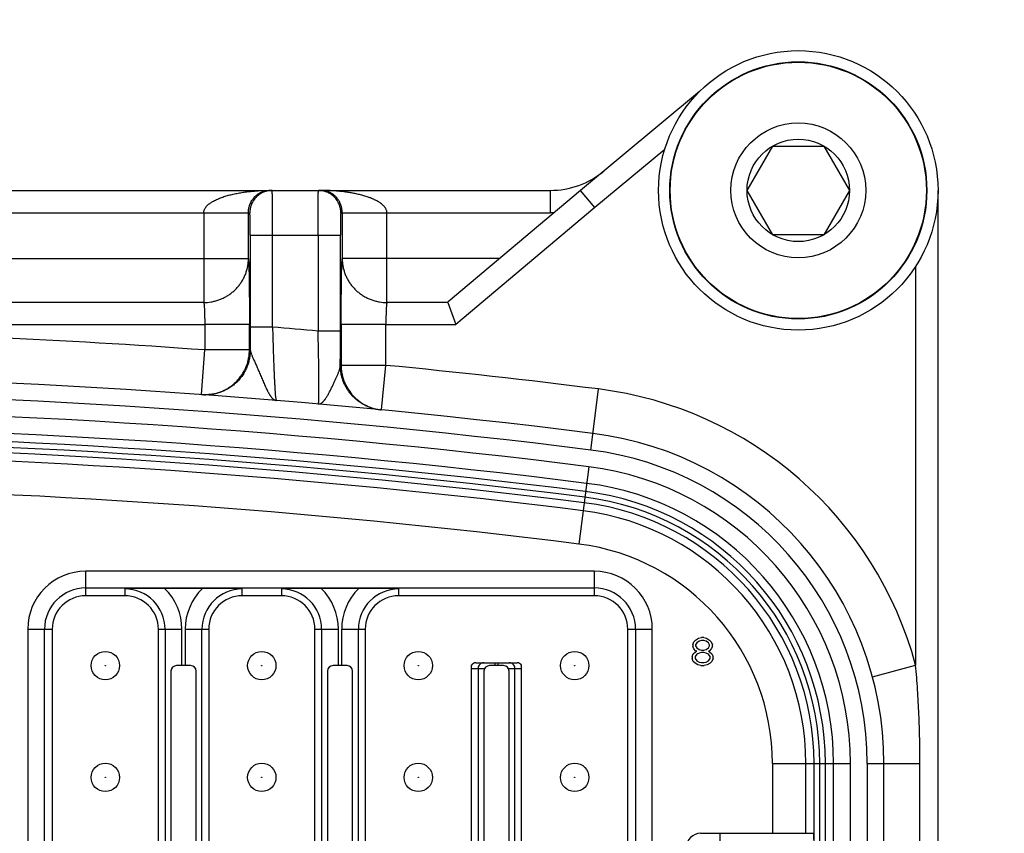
# Model space of a CAD drawing. Header units: inches. Extents: x 0 to 34, y 0 to 22.
# Tile 89 of 119: x 15.8 to 16.5, y 15.3 to 15.9. Entities that reach past the tile are written whole.
import ezdxf

# ---------------------------------------------------------------- set-up
doc = ezdxf.new("R2010")
doc.units = ezdxf.units.IN
doc.header["$LTSCALE"] = 1.87
doc.header["$MEASUREMENT"] = 0
doc.layers.get('0').update_dxf_attribs({"linetype": 'CONTINUOUS'})
doc.layers.add('DIMENSIONS', color=7, linetype='CONTINUOUS')
doc.styles.get("Standard").update_dxf_attribs({"font": 'txt', "width": 0.8})
doc.dimstyles.new('DIMSTYLE_1', dxfattribs={"dimtxt": 0.125, "dimasz": 0.18, "dimexe": 0.125, "dimexo": 0.0625, "dimgap": 0.0625, "dimtad": 0, "dimtih": 1, "dimtoh": 1, "dimdec": 3, "dimlfac": 2, "dimzin": 4, "dimdsep": 46, "dimtxsty": 'STANDARD', "dimblk": '_FILLED', "dimblk1": '_FILLED', "dimblk2": '_FILLED', "dimcen": 0.09, "dimadec": 0, "dimazin": 0, "dimtp": 0.001, "dimtm": 0.001, "dimtfac": 1, "dimtdec": 3, "dimtofl": 0, "dimtmove": 0, "dimatfit": 3, "dimldrblk": '_FILLED', "dimfxl": 1, "dimtolj": 1, "dimtzin": 4, "dimarcsym": 0})

# ---------------------------------------------------------------- blocks, each defined once
blk = doc.blocks.new('_FILLED')
at = {"color": 0, "linetype": 'BYBLOCK'}
blk.add_solid([(0, 0), (-1, 0.1736), (-1, -0.1736)], dxfattribs=at)
blk = doc.blocks.new('*D15')
at = {"layer": 'DIMENSIONS', "color": 2, "linetype": 'CONTINUOUS'}
for p, q in [((13.12099, 17.25308), (12.27361, 17.25308)), ((12.39861, 17.25308), (12.39861, 16.10325)), ((12.39861, 15.07808), (12.39861, 15.66575)), ((16.50199, 15.07808), (12.27361, 15.07808))]:
    blk.add_line(p, q, dxfattribs=at)
at = {"layer": 'DIMENSIONS', "color": 2, "linetype": 'CONTINUOUS', "xscale": 0.18, "yscale": 0.18, "zscale": 0.18}
for p, rotation in [((12.39861, 17.25308), 90), ((12.39861, 15.07808), 270)]:
    blk.add_blockref('_FILLED', p, dxfattribs=dict(at, rotation=rotation))
at = {"layer": 'DIMENSIONS', "color": 2, "linetype": 'CONTINUOUS', "insert": (12.24861, 16.04075), "char_height": 0.125, "width": 0.8, "attachment_point": 2, "line_spacing_factor": 0.9}
blk.add_mtext('4.350\\P[110.49]', dxfattribs=at)

msp = doc.modelspace()

# ---------------------------------------------------------------- linework, layer by layer
at = {"color": 7, "linetype": 'CONTINUOUS'}
for p, q in [((16.26055, 15.83668), (16.17672, 15.76708)), ((16.23602, 15.79584), (16.18682, 15.755)), ((16.29406, 15.76708), (16.3121, 15.79833)), ((16.3121, 15.79833), (16.34819, 15.79833)), ((16.34819, 15.79833), (16.36623, 15.76708)), ((14.89859, 15.76708), (16.1554, 15.76708)), ((15.95611, 15.76699), (15.95774, 15.76708)), ((16.17672, 15.76708), (16.08359, 15.68868)), ((16.1554, 15.76708), (16.1554, 15.75133)), ((16.18682, 15.755), (16.17672, 15.76708)), ((16.3121, 15.73583), (16.29406, 15.76708)), ((16.36623, 15.76708), (16.34819, 15.73583)), ((16.42857, 14.38913), (16.42857, 15.76708)), ((16.18682, 15.755), (16.08893, 15.67259)), ((15.60235, 15.75133), (15.94377, 15.75133)), ((15.91131, 15.75133), (15.91131, 15.68812)), ((15.9428, 15.71917), (15.9428, 15.75133)), ((16.00785, 15.75133), (16.1554, 15.75133)), ((16.00883, 15.75133), (16.00883, 15.71917)), ((16.04032, 15.68812), (16.04032, 15.75133)), ((16.15807, 15.75138), (16.1554, 15.75133)), ((15.94405, 15.73558), (15.94405, 15.67075)), ((15.94405, 15.73558), (16.00758, 15.73558)), ((15.95979, 15.67075), (15.95979, 15.73558)), ((15.99183, 15.73558), (15.99183, 15.66804)), ((16.00758, 15.66804), (16.00758, 15.73558)), ((16.34819, 15.73583), (16.3121, 15.73583)), ((15.60687, 15.71917), (15.9428, 15.71917)), ((16.11981, 15.71917), (16.00883, 15.71917)), ((16.41282, 15.71368), (16.41282, 15.43268)), ((15.91131, 15.68812), (15.60687, 15.68812)), ((16.08327, 15.68812), (16.04032, 15.68812)), ((16.08359, 15.68868), (16.08327, 15.68812)), ((16.08327, 15.68812), (16.08893, 15.67259)), ((15.61342, 15.67259), (15.91199, 15.67259)), ((15.91199, 15.67259), (15.91199, 15.65469)), ((15.94348, 15.67259), (15.91199, 15.67259)), ((15.94348, 15.65469), (15.94348, 15.67259)), ((15.95979, 15.67075), (15.94405, 15.67075)), ((16.00814, 15.67259), (16.00814, 15.64387)), ((16.03963, 15.67259), (16.00814, 15.67259)), ((16.03963, 15.64387), (16.03963, 15.67259)), ((16.03963, 15.67259), (16.08893, 15.67259)), ((16.00758, 15.66804), (15.99183, 15.66804)), ((15.90971, 15.62328), (15.91199, 15.65469)), ((15.94348, 15.65469), (15.91199, 15.65469)), ((15.94408, 15.65465), (15.94348, 15.65469)), ((16.00814, 15.64387), (16.0075, 15.64393)), ((16.03963, 15.64387), (16.00814, 15.64387)), ((16.03659, 15.61252), (16.03963, 15.64387)), ((15.96186, 15.62145), (15.96226, 15.6192)), ((16.18395, 15.58424), (16.18935, 15.62721)), ((15.99205, 15.61665), (15.99222, 15.61725)), ((15.99205, 15.61665), (15.99316, 15.61677)), ((16.18248, 15.57248), (16.17563, 15.51801)), ((15.82818, 15.48165), (15.82818, 15.4989)), ((16.18644, 15.4989), (15.82818, 15.4989)), ((16.18644, 15.4989), (16.18644, 15.48165)), ((15.82818, 15.48709), (16.18644, 15.48709)), ((15.88378, 15.4868), (15.85573, 15.4864)), ((15.85573, 15.4864), (15.85573, 15.48165)), ((15.91037, 15.4868), (15.88378, 15.4868)), ((15.93841, 15.4864), (15.91037, 15.4868)), ((15.93841, 15.48165), (15.93841, 15.4864)), ((15.99402, 15.4868), (15.96597, 15.4864)), ((15.96597, 15.4864), (15.96597, 15.48165)), ((16.0206, 15.4868), (15.99402, 15.4868)), ((16.04865, 15.4864), (16.0206, 15.4868)), ((16.04865, 15.48165), (16.04865, 15.4864)), ((15.85573, 15.48165), (15.82818, 15.48165)), ((15.96597, 15.48165), (15.93841, 15.48165)), ((16.18644, 15.48165), (16.04865, 15.48165)), ((15.7873, 15.45802), (15.7873, 14.69818)), ((15.7873, 15.45802), (15.80455, 15.45802)), ((15.79911, 14.69818), (15.79911, 15.45802)), ((15.80455, 15.45802), (15.80455, 14.69818)), ((15.87936, 14.69818), (15.87936, 15.45802)), ((15.87936, 15.45802), (15.89592, 15.45802)), ((15.88411, 15.45802), (15.88411, 14.69818)), ((15.89592, 15.43243), (15.89592, 15.45802)), ((15.89823, 15.45802), (15.89823, 15.43243)), ((15.89823, 15.45802), (15.91479, 15.45802)), ((15.91003, 14.69818), (15.91003, 15.45802)), ((15.91479, 15.45802), (15.91479, 14.69818)), ((15.98959, 14.69818), (15.98959, 15.45802)), ((15.98959, 15.45802), (16.00615, 15.45802)), ((15.99435, 15.45802), (15.99435, 14.69818)), ((16.00615, 15.43243), (16.00615, 15.45802)), ((16.00846, 15.45802), (16.00846, 15.43243)), ((16.00846, 15.45802), (16.02503, 15.45802)), ((16.02027, 14.69818), (16.02027, 15.45802)), ((16.02503, 15.45802), (16.02503, 14.69818)), ((16.21007, 14.69818), (16.21007, 15.45802)), ((16.21007, 15.45802), (16.22731, 15.45802)), ((16.21551, 15.45802), (16.21551, 14.69818)), ((16.22731, 14.69818), (16.22731, 15.45802)), ((16.25575, 15.44709), (16.25657, 15.44919)), ((16.25657, 15.44919), (16.2578, 15.45044)), ((16.2578, 15.45044), (16.25985, 15.4517)), ((16.25862, 15.44835), (16.2578, 15.44709)), ((16.26026, 15.44961), (16.25862, 15.44835)), ((16.25985, 15.4517), (16.2619, 15.45212)), ((16.2619, 15.45003), (16.26026, 15.44961)), ((16.26354, 15.45212), (16.2619, 15.45212)), ((16.26354, 15.45003), (16.2619, 15.45003)), ((16.26354, 15.45212), (16.26559, 15.4517)), ((16.26518, 15.44961), (16.26354, 15.45003)), ((16.26682, 15.44835), (16.26518, 15.44961)), ((16.26559, 15.4517), (16.26764, 15.45044)), ((16.26764, 15.44709), (16.26682, 15.44835)), ((16.26764, 15.45044), (16.26887, 15.44919)), ((16.26887, 15.44919), (16.26969, 15.44709)), ((16.25534, 15.43872), (16.25616, 15.44081)), ((16.25575, 15.44709), (16.25575, 15.44584)), ((16.25657, 15.44416), (16.25575, 15.44584)), ((16.25616, 15.44081), (16.2578, 15.44207)), ((16.2578, 15.4429), (16.25657, 15.44416)), ((16.2578, 15.44709), (16.2578, 15.44626)), ((16.2578, 15.44626), (16.25862, 15.445)), ((16.25862, 15.44249), (16.2578, 15.4429)), ((16.2578, 15.44207), (16.25862, 15.44249)), ((16.25862, 15.445), (16.26026, 15.44374)), ((16.26026, 15.44123), (16.25862, 15.44039)), ((16.26026, 15.44374), (16.2619, 15.44332)), ((16.2619, 15.44165), (16.26026, 15.44123)), ((16.2619, 15.44332), (16.26354, 15.44332)), ((16.26354, 15.44165), (16.2619, 15.44165)), ((16.26354, 15.44332), (16.26518, 15.44374)), ((16.26518, 15.44123), (16.26354, 15.44165)), ((16.26518, 15.44374), (16.26682, 15.445)), ((16.26682, 15.44039), (16.26518, 15.44123)), ((16.26682, 15.445), (16.26764, 15.44626)), ((16.26764, 15.4429), (16.26682, 15.44249)), ((16.26682, 15.44249), (16.26764, 15.44207)), ((16.26764, 15.44626), (16.26764, 15.44709)), ((16.26887, 15.44416), (16.26764, 15.4429)), ((16.26764, 15.44207), (16.26928, 15.44081)), ((16.26969, 15.44584), (16.26887, 15.44416)), ((16.26928, 15.44081), (16.2701, 15.43872)), ((16.26969, 15.44584), (16.26969, 15.44709)), ((16.10308, 15.4344), (16.13201, 15.4344)), ((16.11639, 15.4344), (16.11639, 15.43243)), ((16.1187, 15.43243), (16.1187, 15.4344)), ((16.25534, 15.43872), (16.25534, 15.43746)), ((16.25616, 15.43537), (16.25534, 15.43746)), ((16.25739, 15.43411), (16.25616, 15.43537)), ((16.25862, 15.44039), (16.25739, 15.43872)), ((16.25739, 15.43872), (16.25739, 15.43746)), ((16.25739, 15.43746), (16.25862, 15.43578)), ((16.25944, 15.43285), (16.25739, 15.43411)), ((16.25862, 15.43578), (16.26026, 15.43495)), ((16.26026, 15.43495), (16.2619, 15.43453)), ((16.2619, 15.43453), (16.26354, 15.43453)), ((16.26354, 15.43453), (16.26518, 15.43495)), ((16.26518, 15.43495), (16.26682, 15.43578)), ((16.26805, 15.43411), (16.266, 15.43285)), ((16.26805, 15.43872), (16.26682, 15.44039)), ((16.26682, 15.43578), (16.26805, 15.43746)), ((16.26805, 15.43746), (16.26805, 15.43872)), ((16.26928, 15.43537), (16.26805, 15.43411)), ((16.2701, 15.43746), (16.26928, 15.43537)), ((16.2701, 15.43746), (16.2701, 15.43872)), ((15.88821, 15.4285), (15.88821, 15.27889)), ((15.90199, 15.43243), (15.89215, 15.43243)), ((15.90593, 15.27889), (15.90593, 15.4285)), ((15.99845, 15.4285), (15.99845, 15.27889)), ((16.01223, 15.43243), (16.00239, 15.43243)), ((16.01617, 15.27889), (16.01617, 15.4285)), ((16.09983, 14.72352), (16.09983, 15.43269)), ((16.09983, 15.43047), (16.10921, 15.43047)), ((16.10459, 15.43047), (16.10459, 14.72574)), ((16.10869, 15.4285), (16.10869, 15.27889)), ((16.12247, 15.43243), (16.11262, 15.43243)), ((16.12588, 15.43047), (16.13526, 15.43047)), ((16.1264, 15.27889), (16.1264, 15.4285)), ((16.1305, 14.72574), (16.1305, 15.43047)), ((16.13526, 14.72352), (16.13526, 15.43269)), ((16.26149, 15.43243), (16.25944, 15.43285)), ((16.26149, 15.43243), (16.26395, 15.43243)), ((16.266, 15.43285), (16.26395, 15.43243)), ((16.38241, 15.42449), (16.41282, 15.43268)), ((16.31191, 15.36354), (16.31191, 15.31432)), ((16.31191, 15.36354), (16.36682, 15.36354)), ((16.33552, 15.31432), (16.33552, 15.36354)), ((16.34127, 14.79267), (16.34127, 15.36354)), ((16.3452, 15.36354), (16.3452, 14.79267)), ((16.3492, 14.79267), (16.3492, 15.36354)), ((16.35502, 14.79267), (16.35502, 15.36354)), ((16.36682, 14.79267), (16.36682, 15.36354)), ((16.37867, 15.36354), (16.37867, 14.79267)), ((16.37867, 15.36354), (16.39048, 15.36354)), ((16.39048, 14.79267), (16.39048, 15.36354)), ((16.39048, 15.36354), (16.41587, 15.36354)), ((16.41587, 14.79267), (16.41587, 15.36354)), ((16.26125, 15.31432), (16.34091, 15.31432)), ((16.27503, 15.27889), (16.27503, 15.31432))]:
    msp.add_line(p, q, dxfattribs=at)
for centre, radius in [((16.33014, 15.76708), 0.09843), ((16.33014, 15.76708), 0.09055), ((16.33014, 15.76708), 0.09025), ((16.33014, 15.76708), 0.0475), ((16.33014, 15.76708), 0.03608), ((15.84195, 15.43243), 0.01), ((15.95219, 15.43243), 0.01), ((16.06243, 15.43243), 0.01), ((16.17266, 15.43243), 0.01), ((15.84195, 15.43243), 0.000157), ((15.95219, 15.43243), 0.000157), ((16.06243, 15.43243), 0.000157), ((16.17266, 15.43243), 0.000157), ((15.84195, 15.35369), 0.01), ((15.95219, 15.35369), 0.01), ((16.06243, 15.35369), 0.01), ((16.17266, 15.35369), 0.01), ((15.84195, 15.35369), 0.000157), ((15.95219, 15.35369), 0.000157), ((16.06243, 15.35369), 0.000157), ((16.17266, 15.35369), 0.000157)]:
    msp.add_circle(centre, radius, dxfattribs=at)
for centre, radius, start, end in [((16.1554, 15.82613), 0.05906, 270, 309.7), ((15.91122, 15.72008), 0.03196, 270.15588, 279.46452), ((16.04041, 15.72008), 0.03197, 260.53567, 269.84402), ((19.75112, 15.67073), 3.80707, 179.99976, 180.24213), ((15.52699, 10.35487), 5.33347, 85.00004, 85.34546), ((15.52699, 10.35487), 5.31379, 85.84511, 89.06105), ((12.38283, 15.66765), 3.62475, 359.62504, 0.00619), ((15.91199, 15.65469), 0.03149, 354.84428, 359.99946), ((16.03964, 15.64387), 0.0315, 179.99198, 244.08389), ((15.52699, 10.35487), 5.31379, 82.83952, 84.46387), ((15.52699, 10.35487), 5.28229, 82.83952, 97.16048), ((15.52699, 10.35487), 5.27048, 82.83952, 97.16048), ((15.91198, 15.65453), 0.03133, 265.84534, 267.28547), ((15.91251, 15.65356), 0.03041, 265.8392, 266.21027), ((16.15623, 15.36354), 0.26575, 15.08175, 82.83952), ((16.03963, 15.64386), 0.03149, 244.0868, 264.4638), ((16.039, 15.64402), 0.03159, 250.29075, 252.47904), ((16.03904, 15.64411), 0.03168, 252.46915, 264.04685), ((15.52699, 10.35487), 5.25863, 82.83952, 97.16048), ((16.03892, 15.64323), 0.0308, 264.08659, 264.47062), ((15.52699, 10.35487), 5.24683, 82.83952, 97.16048), ((15.52699, 10.35487), 5.24101, 82.83952, 97.16048), ((16.15623, 15.36354), 0.23425, 0, 82.83952), ((15.52699, 10.35487), 5.23701, 82.83952, 97.16048), ((15.52699, 10.35487), 5.23308, 82.83952, 97.16048), ((15.52699, 10.35487), 5.22733, 82.83952, 89.23905), ((16.15623, 15.36354), 0.22244, 0, 82.83952), ((16.15623, 15.36354), 0.21059, 0, 82.83952), ((16.15623, 15.36354), 0.19879, 0, 82.83952), ((15.52699, 10.35487), 5.20372, 82.83952, 89.23905), ((16.15623, 15.36354), 0.19298, 0, 82.83952), ((16.15623, 15.36354), 0.18504, 0, 82.83952), ((16.15623, 15.36354), 0.18898, 0, 82.83952), ((16.15623, 15.36354), 0.17929, 0, 82.83952), ((16.15623, 15.36354), 0.15568, 0, 82.83952), ((15.82818, 15.45802), 0.04087, 90, 180), ((16.18644, 15.45802), 0.04087, 0, 90), ((15.82818, 15.45802), 0.02907, 90, 180), ((15.85573, 15.45802), 0.02838, 0, 90), ((15.85573, 15.45802), 0.04018, 0, 45.73813), ((15.93841, 15.45802), 0.04018, 134.26187, 180), ((15.93841, 15.45802), 0.02838, 90, 180), ((15.96597, 15.45802), 0.02838, 0, 90), ((15.96597, 15.45802), 0.04018, 0, 45.73813), ((16.04865, 15.45802), 0.04018, 134.26187, 180), ((16.04865, 15.45802), 0.02838, 90, 180), ((16.18644, 15.45802), 0.02907, 0, 90), ((15.82818, 15.45802), 0.02362, 90, 180), ((15.85573, 15.45802), 0.02362, 0, 90), ((15.93841, 15.45802), 0.02362, 90, 180), ((15.96597, 15.45802), 0.02362, 0, 90), ((16.04865, 15.45802), 0.02362, 90, 180), ((16.18644, 15.45802), 0.02362, 0, 90), ((16.10852, 15.43047), 0.00394, 90.01983, 180.02048), ((16.12657, 15.43047), 0.00394, 359.97952, 89.98018), ((15.89215, 15.4285), 0.00394, 90, 180), ((15.90199, 15.4285), 0.00394, 0, 90), ((16.00239, 15.4285), 0.00394, 90, 180), ((16.01223, 15.4285), 0.00394, 0, 90), ((16.11262, 15.4285), 0.00394, 90, 180), ((16.12247, 15.4285), 0.00394, 0, 90), ((16.26125, 15.30448), 0.00984, 90, 180)]:
    msp.add_arc(centre, radius, start, end, dxfattribs=at)
for centre, major_axis, ratio, start_param, end_param in [((16.10308, 15.43047), (-0.00394, 0), 0.999391, -1.570796, -0.599704), ((16.13201, 15.43047), (0.00394, 0), 0.999391, 0.599704, 1.570796), ((16.34091, 15.30448), (0, 0.00984), 0.034921, -1.570796, 0)]:
    msp.add_ellipse(centre, major_axis=major_axis, ratio=ratio, start_param=start_param, end_param=end_param, dxfattribs=at)
for points, knots in [([(15.91131, 15.75133), (15.91131, 15.75152), (15.91133, 15.75189), (15.91142, 15.75245), (15.91157, 15.75301), (15.91184, 15.75374), (15.91222, 15.75445), (15.91268, 15.75514), (15.91307, 15.75564), (15.9135, 15.75613), (15.91398, 15.75661), (15.91448, 15.75707), (15.91502, 15.75751), (15.91559, 15.75795), (15.91619, 15.75837), (15.91681, 15.75877), (15.91767, 15.7593), (15.9188, 15.75992), (15.92021, 15.76062), (15.92167, 15.76126), (15.92319, 15.76186), (15.92475, 15.76242), (15.92634, 15.76294), (15.92796, 15.76342), (15.93017, 15.76402), (15.93298, 15.76468), (15.93641, 15.76534), (15.9399, 15.76589), (15.94342, 15.76633), (15.94698, 15.76667), (15.95055, 15.76691), (15.95414, 15.76705), (15.95654, 15.76708), (15.95774, 15.76708)], [0, 0, 0, 0, 0.010802, 0.021671, 0.032683, 0.043896, 0.067068, 0.07909, 0.091406, 0.104018, 0.116933, 0.130154, 0.143674, 0.15748, 0.171554, 0.185871, 0.200402, 0.230019, 0.260328, 0.29126, 0.32273, 0.354649, 0.386964, 0.419627, 0.452585, 0.519207, 0.586646, 0.654746, 0.723328, 0.792218, 0.861333, 0.930615, 1, 1, 1, 1]), ([(15.9428, 15.75133), (15.9428, 15.75184), (15.94284, 15.75281), (15.94303, 15.7542), (15.9433, 15.75544), (15.94372, 15.75685), (15.94432, 15.75834), (15.94503, 15.75965), (15.94562, 15.76055), (15.94605, 15.76115), (15.94648, 15.7617), (15.94706, 15.76236), (15.94766, 15.76297), (15.94827, 15.76351), (15.94872, 15.76389), (15.94917, 15.76424), (15.94977, 15.76466), (15.95038, 15.76505), (15.951, 15.76539), (15.95161, 15.7657), (15.95238, 15.76604), (15.95331, 15.76638), (15.95424, 15.76665), (15.95517, 15.76686), (15.95579, 15.76695), (15.95611, 15.76699)], [0, 0, 0, 0, 0.067219, 0.129966, 0.186578, 0.237447, 0.325736, 0.401403, 0.435859, 0.468535, 0.499702, 0.529569, 0.586056, 0.612949, 0.639076, 0.664525, 0.689369, 0.737484, 0.76087, 0.783869, 0.828855, 0.872734, 0.915746, 0.958102, 1, 1, 1, 1]), ([(15.95952, 15.76708), (15.959, 15.76708), (15.95797, 15.76703), (15.9567, 15.76684), (15.95569, 15.76661), (15.9547, 15.76634), (15.95348, 15.7659), (15.95232, 15.76535), (15.95142, 15.76485), (15.95055, 15.76429), (15.94952, 15.76353), (15.94856, 15.76266), (15.94785, 15.76191), (15.94718, 15.76113), (15.94656, 15.7603), (15.94601, 15.75943), (15.9455, 15.75854), (15.94495, 15.75737), (15.94451, 15.75615), (15.94424, 15.75516), (15.94401, 15.75415), (15.94382, 15.75288), (15.94377, 15.75185), (15.94377, 15.75133)], [0, 0, 0, 0, 0.06241, 0.12494, 0.156222, 0.187492, 0.249976, 0.312439, 0.343682, 0.37493, 0.437418, 0.499912, 0.53117, 0.562429, 0.624927, 0.656182, 0.687433, 0.749923, 0.81244, 0.843727, 0.875024, 0.937577, 1, 1, 1, 1]), ([(15.95979, 15.73558), (15.95979, 15.73661), (15.95979, 15.73866), (15.95979, 15.74171), (15.95978, 15.7447), (15.95977, 15.7476), (15.95976, 15.75038), (15.95974, 15.75303), (15.95972, 15.7555), (15.95971, 15.75745), (15.9597, 15.7589), (15.95969, 15.75991), (15.95968, 15.76086), (15.95967, 15.76175), (15.95965, 15.76258), (15.95964, 15.76334), (15.95963, 15.76403), (15.95962, 15.76466), (15.95961, 15.76514), (15.9596, 15.76548), (15.9596, 15.76572), (15.95959, 15.76593), (15.95958, 15.76613), (15.95958, 15.76631), (15.95957, 15.76647), (15.95957, 15.76661), (15.95956, 15.76673), (15.95955, 15.76684), (15.95955, 15.76692), (15.95954, 15.76698), (15.95954, 15.76702), (15.95953, 15.76704), (15.95953, 15.76706), (15.95953, 15.76706), (15.95953, 15.76707), (15.95952, 15.76707), (15.95952, 15.76708), (15.95952, 15.76708), (15.95952, 15.76708)], [0, 0, 0, 0, 0.097957, 0.195078, 0.29027, 0.382629, 0.471312, 0.555472, 0.634277, 0.706976, 0.740811, 0.772862, 0.803055, 0.831314, 0.857568, 0.881757, 0.903827, 0.923719, 0.941382, 0.949365, 0.956777, 0.963615, 0.969872, 0.975546, 0.980632, 0.985127, 0.989029, 0.992337, 0.99505, 0.997167, 0.998002, 0.998688, 0.999226, 0.99944, 0.999618, 0.999761, 0.999869, 1, 1, 1, 1]), ([(15.99183, 15.73558), (15.99183, 15.73661), (15.99183, 15.73866), (15.99184, 15.74171), (15.99185, 15.7447), (15.99186, 15.7476), (15.99187, 15.75038), (15.99189, 15.75303), (15.9919, 15.7555), (15.99192, 15.75745), (15.99193, 15.7589), (15.99194, 15.75991), (15.99195, 15.76086), (15.99196, 15.76175), (15.99197, 15.76258), (15.99198, 15.76334), (15.99199, 15.76403), (15.99201, 15.76466), (15.99202, 15.76514), (15.99202, 15.76548), (15.99203, 15.76572), (15.99204, 15.76593), (15.99204, 15.76613), (15.99205, 15.76631), (15.99205, 15.76647), (15.99206, 15.76661), (15.99207, 15.76673), (15.99207, 15.76684), (15.99208, 15.76692), (15.99209, 15.76698), (15.99209, 15.76702), (15.99209, 15.76704), (15.9921, 15.76706), (15.9921, 15.76706), (15.9921, 15.76707), (15.9921, 15.76707), (15.9921, 15.76708), (15.99211, 15.76708), (15.99211, 15.76708)], [0, 0, 0, 0, 0.097957, 0.195077, 0.290268, 0.382628, 0.471313, 0.555473, 0.634278, 0.706978, 0.740813, 0.772864, 0.803057, 0.831315, 0.857569, 0.881759, 0.903828, 0.923721, 0.941383, 0.949366, 0.956778, 0.963615, 0.969873, 0.975547, 0.980633, 0.985128, 0.989029, 0.992337, 0.99505, 0.997167, 0.998002, 0.998688, 0.999226, 0.99944, 0.999618, 0.999761, 0.999869, 1, 1, 1, 1]), ([(16.00785, 15.75133), (16.00785, 15.75185), (16.0078, 15.75288), (16.00761, 15.75415), (16.00739, 15.75516), (16.00711, 15.75615), (16.00668, 15.75737), (16.00613, 15.75853), (16.00562, 15.75943), (16.00507, 15.7603), (16.0043, 15.76134), (16.00343, 15.76229), (16.00269, 15.763), (16.00191, 15.76368), (16.00108, 15.76429), (16.00021, 15.76484), (15.99931, 15.76535), (15.99814, 15.7659), (15.99693, 15.76634), (15.99594, 15.76661), (15.99493, 15.76684), (15.99365, 15.76703), (15.99262, 15.76708), (15.99211, 15.76708)], [0, 0, 0, 0, 0.062419, 0.124959, 0.156245, 0.187519, 0.25001, 0.312479, 0.343725, 0.374975, 0.437465, 0.49996, 0.531218, 0.562476, 0.624971, 0.656224, 0.687473, 0.749957, 0.812466, 0.84375, 0.875043, 0.937586, 1, 1, 1, 1]), ([(16.04032, 15.75133), (16.04032, 15.75161), (16.04027, 15.75218), (16.04008, 15.753), (16.03977, 15.75379), (16.03943, 15.75441), (16.03913, 15.75487), (16.03881, 15.75533), (16.03837, 15.75586), (16.0378, 15.75646), (16.037, 15.7572), (16.03613, 15.75788), (16.03524, 15.7585), (16.03432, 15.75909), (16.03338, 15.75962), (16.03242, 15.76012), (16.03169, 15.76048), (16.03095, 15.76082), (16.02996, 15.76125), (16.02896, 15.76166), (16.02795, 15.76204), (16.02694, 15.7624), (16.02515, 15.76299), (16.02257, 15.76374), (16.01996, 15.76438), (16.01786, 15.76482), (16.01628, 15.76513), (16.01469, 15.76541), (16.01258, 15.76576), (16.00992, 15.76613), (16.00726, 15.76642), (16.00512, 15.76662), (16.00299, 15.76678), (15.99925, 15.767), (15.99603, 15.76708), (15.99389, 15.76708)], [0, 0, 0, 0, 0.016351, 0.032661, 0.048901, 0.065058, 0.073109, 0.081138, 0.097139, 0.113074, 0.128954, 0.160572, 0.176331, 0.192063, 0.22345, 0.239117, 0.254767, 0.270402, 0.286025, 0.317237, 0.332829, 0.348412, 0.379558, 0.441773, 0.503918, 0.534971, 0.566014, 0.597047, 0.628071, 0.690098, 0.752102, 0.783099, 0.814092, 0.87607, 1, 1, 1, 1]), ([(16.00883, 15.75133), (16.00883, 15.7517), (16.0088, 15.75244), (16.00869, 15.75354), (16.00851, 15.7546), (16.00827, 15.75562), (16.00798, 15.75659), (16.00765, 15.7575), (16.00727, 15.75835), (16.00686, 15.75915), (16.00643, 15.7599), (16.00598, 15.7606), (16.0055, 15.76125), (16.00502, 15.76185), (16.00451, 15.76241), (16.004, 15.76293), (16.00348, 15.76341), (16.00278, 15.764), (16.00188, 15.76466), (16.00077, 15.76533), (15.99965, 15.76588), (15.99851, 15.76633), (15.99736, 15.76667), (15.99621, 15.76691), (15.99505, 15.76705), (15.99428, 15.76708), (15.99389, 15.76708)], [0, 0, 0, 0, 0.046314, 0.092074, 0.136908, 0.18042, 0.222284, 0.262527, 0.301233, 0.338449, 0.374217, 0.408659, 0.441904, 0.474069, 0.505252, 0.535549, 0.565049, 0.59383, 0.649489, 0.703028, 0.754879, 0.805406, 0.854908, 0.903662, 0.95194, 1, 1, 1, 1]), ([(15.94405, 15.73558), (15.94405, 15.7361), (15.94405, 15.73712), (15.94404, 15.73865), (15.94404, 15.74014), (15.94403, 15.74159), (15.94402, 15.74298), (15.944, 15.74431), (15.94399, 15.74554), (15.94397, 15.74668), (15.94395, 15.74757), (15.94394, 15.74822), (15.94393, 15.74867), (15.94391, 15.74908), (15.9439, 15.74946), (15.94389, 15.74981), (15.94388, 15.75012), (15.94387, 15.7504), (15.94385, 15.75064), (15.94384, 15.75085), (15.94383, 15.751), (15.94382, 15.7511), (15.94381, 15.75116), (15.94381, 15.75121), (15.9438, 15.75125), (15.9438, 15.75127), (15.94379, 15.75129), (15.94379, 15.7513), (15.94379, 15.75131), (15.94378, 15.75132), (15.94378, 15.75133), (15.94378, 15.75133), (15.94377, 15.75133)], [0, 0, 0, 0, 0.097955, 0.194969, 0.290082, 0.382408, 0.471132, 0.5553, 0.634029, 0.706656, 0.772608, 0.802815, 0.831053, 0.857249, 0.881355, 0.903342, 0.923206, 0.940921, 0.956395, 0.969556, 0.980353, 0.984856, 0.988761, 0.992069, 0.994784, 0.99592, 0.996909, 0.997754, 0.998458, 0.999028, 0.999469, 1, 1, 1, 1]), ([(16.00785, 15.75133), (16.00785, 15.75133), (16.00785, 15.75133), (16.00784, 15.75132), (16.00784, 15.75131), (16.00784, 15.7513), (16.00783, 15.75129), (16.00783, 15.75127), (16.00782, 15.75125), (16.00782, 15.75121), (16.00781, 15.75116), (16.00781, 15.7511), (16.0078, 15.751), (16.00778, 15.75085), (16.00777, 15.75064), (16.00776, 15.7504), (16.00775, 15.75012), (16.00773, 15.74981), (16.00772, 15.74946), (16.00771, 15.74908), (16.0077, 15.74867), (16.00769, 15.74822), (16.00767, 15.74757), (16.00766, 15.74668), (16.00764, 15.74554), (16.00762, 15.74431), (16.00761, 15.74298), (16.0076, 15.74159), (16.00759, 15.74014), (16.00758, 15.73865), (16.00758, 15.73712), (16.00758, 15.7361), (16.00758, 15.73558)], [0, 0, 0, 0, 0.000532, 0.000975, 0.001548, 0.002256, 0.003105, 0.004098, 0.00524, 0.007965, 0.011284, 0.015199, 0.019712, 0.030521, 0.043678, 0.059129, 0.076797, 0.096623, 0.118606, 0.142729, 0.168953, 0.197217, 0.227439, 0.293354, 0.365947, 0.444707, 0.528902, 0.617608, 0.709908, 0.805023, 0.902043, 1, 1, 1, 1]), ([(15.91648, 15.68855), (15.91693, 15.68863), (15.91783, 15.6888), (15.91918, 15.68912), (15.92051, 15.68949), (15.92182, 15.68992), (15.92311, 15.6904), (15.9248, 15.69113), (15.92644, 15.69196), (15.92802, 15.69289), (15.92918, 15.69364), (15.9303, 15.69444), (15.93174, 15.69557), (15.93345, 15.6971), (15.93533, 15.6991), (15.93703, 15.70126), (15.93852, 15.70355), (15.9396, 15.70557), (15.94035, 15.70723), (15.94103, 15.70892), (15.94159, 15.71065), (15.94203, 15.71242), (15.9424, 15.7142), (15.94271, 15.71645), (15.9428, 15.71827), (15.9428, 15.71917)], [0, 0, 0, 0, 0.031436, 0.06288, 0.094321, 0.125755, 0.157181, 0.188602, 0.251409, 0.282802, 0.314178, 0.345531, 0.376862, 0.439452, 0.501981, 0.56444, 0.626821, 0.689137, 0.720284, 0.751419, 0.813631, 0.844716, 0.875782, 0.937874, 1, 1, 1, 1]), ([(15.9428, 15.71917), (15.94281, 15.71911), (15.94282, 15.71898), (15.94284, 15.71869), (15.94287, 15.71828), (15.94291, 15.71771), (15.94294, 15.71706), (15.94297, 15.71632), (15.94301, 15.71549), (15.94304, 15.71459), (15.94308, 15.71322), (15.94313, 15.71132), (15.94319, 15.70883), (15.94324, 15.70605), (15.94329, 15.70301), (15.94334, 15.69974), (15.94339, 15.69499), (15.94343, 15.69001), (15.94346, 15.68485), (15.94347, 15.68082), (15.94348, 15.67741), (15.94348, 15.67466), (15.94348, 15.67328), (15.94348, 15.67259)], [0, 0, 0, 0, 0.003967, 0.008406, 0.018689, 0.030859, 0.044907, 0.060812, 0.078536, 0.098026, 0.119222, 0.166539, 0.220275, 0.280092, 0.345461, 0.415787, 0.490619, 0.651521, 0.736254, 0.823023, 0.911171, 0.955544, 1, 1, 1, 1]), ([(16.00814, 15.67259), (16.00814, 15.67328), (16.00814, 15.67466), (16.00815, 15.67741), (16.00815, 15.68082), (16.00817, 15.68485), (16.0082, 15.69001), (16.00824, 15.69499), (16.00829, 15.69974), (16.00833, 15.70301), (16.00838, 15.70605), (16.00843, 15.70883), (16.00849, 15.71132), (16.00854, 15.71322), (16.00859, 15.71459), (16.00862, 15.7155), (16.00865, 15.71632), (16.00869, 15.71706), (16.00872, 15.71771), (16.00875, 15.71828), (16.00879, 15.71876), (16.00881, 15.71905), (16.00883, 15.71917)], [0, 0, 0, 0, 0.044456, 0.088829, 0.176976, 0.263744, 0.348484, 0.509385, 0.584209, 0.654543, 0.719923, 0.779729, 0.833453, 0.880783, 0.901992, 0.921491, 0.939218, 0.955122, 0.969166, 0.981329, 0.991603, 1, 1, 1, 1]), ([(16.00883, 15.71917), (16.00883, 15.71827), (16.00892, 15.71645), (16.00922, 15.7142), (16.00959, 15.71242), (16.00992, 15.7111), (16.01032, 15.70979), (16.01077, 15.7085), (16.01127, 15.70723), (16.01184, 15.70599), (16.01245, 15.70477), (16.01312, 15.70358), (16.01385, 15.70241), (16.01488, 15.70091), (16.01629, 15.69911), (16.01817, 15.6971), (16.02022, 15.69527), (16.02243, 15.69362), (16.02477, 15.69217), (16.02723, 15.69092), (16.02937, 15.69006), (16.03112, 15.68949), (16.03289, 15.689), (16.03424, 15.68871), (16.03515, 15.68855)], [0, 0, 0, 0, 0.062032, 0.124109, 0.155174, 0.186253, 0.217346, 0.248452, 0.279572, 0.310705, 0.341854, 0.373021, 0.404207, 0.435415, 0.497877, 0.560409, 0.622999, 0.68568, 0.748478, 0.811353, 0.874251, 0.905708, 0.937163, 1, 1, 1, 1]), ([(15.91131, 15.68812), (15.91132, 15.68808), (15.91135, 15.68798), (15.91138, 15.68782), (15.91142, 15.68763), (15.91145, 15.68741), (15.91148, 15.68716), (15.91152, 15.68688), (15.91155, 15.68658), (15.91159, 15.68613), (15.91164, 15.68549), (15.9117, 15.68466), (15.91175, 15.68374), (15.9118, 15.68273), (15.91185, 15.68164), (15.91188, 15.68048), (15.91192, 15.67926), (15.91195, 15.67754), (15.91198, 15.67531), (15.91199, 15.67351), (15.91199, 15.67259)], [0, 0, 0, 0, 0.008698, 0.019291, 0.031753, 0.046052, 0.062153, 0.080015, 0.0996, 0.120867, 0.168278, 0.221914, 0.281433, 0.346496, 0.41671, 0.491484, 0.570178, 0.652151, 0.823368, 1, 1, 1, 1]), ([(16.04032, 15.68812), (16.04031, 15.68808), (16.04028, 15.68798), (16.04025, 15.68782), (16.04021, 15.68763), (16.04018, 15.68741), (16.04014, 15.68716), (16.04011, 15.68688), (16.04008, 15.68658), (16.04003, 15.68613), (16.03998, 15.68549), (16.03993, 15.68466), (16.03987, 15.68374), (16.03982, 15.68273), (16.03978, 15.68164), (16.03974, 15.68048), (16.03971, 15.67926), (16.03967, 15.67754), (16.03964, 15.67531), (16.03963, 15.67351), (16.03963, 15.67259)], [0, 0, 0, 0, 0.008699, 0.019291, 0.031753, 0.046053, 0.062153, 0.080016, 0.0996, 0.120867, 0.168277, 0.221911, 0.28143, 0.346493, 0.416706, 0.49148, 0.570174, 0.652147, 0.823365, 1, 1, 1, 1]), ([(15.95979, 15.67075), (15.95986, 15.66803), (15.96, 15.66265), (15.96024, 15.65476), (15.96046, 15.6484), (15.96065, 15.64356), (15.96078, 15.64018), (15.96092, 15.63698), (15.96106, 15.634), (15.9612, 15.63126), (15.96134, 15.62876), (15.96145, 15.62684), (15.96154, 15.62544), (15.96161, 15.6245), (15.96167, 15.62363), (15.96173, 15.62283), (15.9618, 15.62212), (15.96184, 15.62167), (15.96186, 15.62145)], [0, 0, 0, 0, 0.165485, 0.326892, 0.480057, 0.552335, 0.621156, 0.686083, 0.746677, 0.802535, 0.85334, 0.898786, 0.919404, 0.938569, 0.956243, 0.972388, 0.986978, 1, 1, 1, 1]), ([(15.99222, 15.61725), (15.99223, 15.61732), (15.99224, 15.61745), (15.99226, 15.61766), (15.99228, 15.6179), (15.9923, 15.61826), (15.99233, 15.61878), (15.99236, 15.61947), (15.99239, 15.62026), (15.99241, 15.62114), (15.99243, 15.62211), (15.99245, 15.62318), (15.99246, 15.62433), (15.99247, 15.62604), (15.99248, 15.62837), (15.99247, 15.6314), (15.99245, 15.63471), (15.99242, 15.63829), (15.99237, 15.64209), (15.99231, 15.6461), (15.99224, 15.65028), (15.99215, 15.6546), (15.99202, 15.66054), (15.99191, 15.66503), (15.99183, 15.66804)], [0, 0, 0, 0, 0.003704, 0.007891, 0.01256, 0.01771, 0.029443, 0.043074, 0.058589, 0.075967, 0.095174, 0.116158, 0.138871, 0.163263, 0.21688, 0.276608, 0.342026, 0.41259, 0.487718, 0.566824, 0.649321, 0.734577, 0.821903, 1, 1, 1, 1]), ([(15.94408, 15.65464), (15.94408, 15.65367), (15.94399, 15.65168), (15.94356, 15.64867), (15.94282, 15.64563), (15.94193, 15.64312), (15.94105, 15.64113), (15.9403, 15.63966), (15.93947, 15.63821), (15.93825, 15.63632), (15.93687, 15.63453), (15.93534, 15.63285), (15.93373, 15.63125), (15.93198, 15.62978), (15.93013, 15.62847), (15.9287, 15.62757), (15.92723, 15.62674), (15.92573, 15.62601), (15.92421, 15.62536), (15.92267, 15.62479), (15.92112, 15.62431), (15.91907, 15.62379), (15.917, 15.62344), (15.91495, 15.62323), (15.91296, 15.62313), (15.91148, 15.62315), (15.9105, 15.62322)], [0, 0, 0, 0, 0.056833, 0.115746, 0.176464, 0.238814, 0.270585, 0.302696, 0.335094, 0.367729, 0.4335, 0.466563, 0.499673, 0.565832, 0.598814, 0.631659, 0.664318, 0.696747, 0.728894, 0.760708, 0.792139, 0.823173, 0.88399, 0.91375, 0.943033, 1, 1, 1, 1]), ([(15.9105, 15.62323), (15.9115, 15.62318), (15.91351, 15.62318), (15.91651, 15.62347), (15.91897, 15.62395), (15.92091, 15.62447), (15.92282, 15.62508), (15.92468, 15.62583), (15.92648, 15.62671), (15.9278, 15.62744), (15.92909, 15.62822), (15.93074, 15.62935), (15.93232, 15.6306), (15.9338, 15.63195), (15.93486, 15.63302), (15.93587, 15.63413), (15.93682, 15.6353), (15.93772, 15.63651), (15.93856, 15.63775), (15.93934, 15.63904), (15.94005, 15.64037), (15.9407, 15.64172), (15.94149, 15.64357), (15.9423, 15.64594), (15.94299, 15.64887), (15.94327, 15.65086), (15.94336, 15.65186)], [0, 0, 0, 0, 0.062482, 0.125012, 0.187519, 0.218776, 0.25003, 0.312523, 0.34378, 0.375038, 0.406297, 0.437557, 0.500059, 0.531316, 0.56257, 0.593823, 0.625076, 0.656328, 0.687581, 0.718833, 0.75008, 0.781321, 0.812557, 0.875025, 0.937537, 1, 1, 1, 1]), ([(15.94408, 15.65465), (15.94408, 15.65456), (15.9441, 15.65439), (15.94413, 15.65412), (15.94418, 15.65384), (15.94425, 15.65354), (15.94434, 15.65323), (15.94443, 15.6529), (15.94455, 15.65255), (15.94467, 15.65219), (15.94482, 15.65181), (15.94503, 15.65126), (15.94533, 15.65053), (15.94574, 15.64959), (15.94619, 15.64857), (15.94669, 15.64747), (15.94722, 15.64629), (15.94779, 15.64502), (15.94839, 15.64368), (15.94901, 15.64225), (15.94966, 15.64076), (15.95032, 15.63921), (15.951, 15.63761), (15.95169, 15.63598), (15.95239, 15.63434), (15.95309, 15.63269), (15.9538, 15.63106), (15.9545, 15.62947), (15.95521, 15.62793), (15.95581, 15.62669), (15.95628, 15.62575), (15.95664, 15.62507), (15.95699, 15.62443), (15.95734, 15.62381), (15.9577, 15.62323), (15.95805, 15.62268), (15.9584, 15.62216), (15.95875, 15.62168), (15.9591, 15.62124), (15.95945, 15.62085), (15.9598, 15.62049), (15.96015, 15.62017), (15.9605, 15.6199), (15.96085, 15.61967), (15.9612, 15.61948), (15.96155, 15.61934), (15.9619, 15.61924), (15.96214, 15.61921), (15.96226, 15.6192)], [0, 0, 0, 0, 0.006229, 0.012852, 0.019899, 0.027396, 0.035366, 0.043828, 0.0528, 0.062297, 0.072333, 0.082916, 0.105753, 0.130861, 0.158282, 0.188035, 0.220068, 0.254305, 0.290675, 0.329067, 0.36923, 0.410871, 0.453701, 0.497406, 0.541587, 0.585824, 0.629696, 0.67278, 0.714636, 0.754826, 0.774164, 0.792927, 0.81107, 0.828557, 0.84536, 0.861454, 0.876814, 0.891423, 0.905267, 0.91834, 0.930648, 0.942227, 0.953125, 0.963402, 0.973131, 0.982402, 0.991318, 1, 1, 1, 1]), ([(15.99316, 15.61677), (15.99326, 15.6168), (15.99346, 15.61687), (15.99377, 15.61701), (15.99407, 15.61718), (15.99436, 15.61738), (15.99466, 15.61761), (15.99496, 15.61786), (15.99526, 15.61815), (15.99556, 15.61846), (15.99586, 15.61879), (15.99616, 15.61915), (15.99646, 15.61952), (15.99686, 15.62007), (15.99737, 15.62079), (15.99796, 15.62171), (15.99855, 15.62269), (15.99914, 15.62372), (15.99972, 15.62478), (16.00029, 15.62587), (16.00086, 15.62697), (16.00142, 15.62809), (16.00197, 15.6292), (16.0025, 15.6303), (16.00302, 15.63138), (16.00352, 15.63245), (16.004, 15.63349), (16.00446, 15.6345), (16.00489, 15.63547), (16.0053, 15.63642), (16.00568, 15.63732), (16.00603, 15.6382), (16.00634, 15.63903), (16.00663, 15.63983), (16.00687, 15.64059), (16.00708, 15.64132), (16.00725, 15.64202), (16.00738, 15.64268), (16.00746, 15.64332), (16.00749, 15.64373), (16.0075, 15.64393)], [0, 0, 0, 0, 0.010176, 0.020714, 0.031687, 0.043151, 0.055151, 0.067717, 0.080861, 0.094581, 0.108873, 0.123724, 0.139119, 0.155038, 0.188355, 0.223456, 0.260071, 0.297912, 0.336677, 0.376068, 0.415804, 0.455606, 0.495191, 0.534292, 0.572719, 0.610309, 0.646899, 0.68233, 0.716495, 0.749323, 0.780745, 0.810692, 0.839145, 0.866131, 0.891686, 0.915855, 0.938694, 0.960272, 0.980672, 1, 1, 1, 1]), ([(16.02835, 15.61429), (16.02798, 15.61442), (16.02724, 15.6147), (16.02614, 15.61517), (16.02505, 15.61568), (16.02398, 15.61624), (16.02292, 15.61684), (16.02153, 15.61771), (16.01984, 15.6189), (16.01824, 15.62022), (16.01703, 15.62135), (16.01629, 15.62209), (16.01573, 15.6227), (16.01517, 15.62332), (16.0145, 15.62412), (16.01374, 15.62511), (16.01277, 15.62646), (16.01167, 15.62821), (16.01072, 15.63003), (16.01004, 15.63152), (16.00958, 15.63264), (16.00917, 15.63377), (16.00869, 15.63528), (16.0082, 15.63718), (16.00779, 15.63945), (16.00755, 15.6417), (16.0075, 15.6432), (16.0075, 15.64393)], [0, 0, 0, 0, 0.030616, 0.061495, 0.092633, 0.124019, 0.155628, 0.187429, 0.251478, 0.315946, 0.348278, 0.38064, 0.396827, 0.413014, 0.445379, 0.477717, 0.510006, 0.574323, 0.638122, 0.669759, 0.701179, 0.732352, 0.763268, 0.824294, 0.884185, 0.94281, 1, 1, 1, 1]), ([(16.41587, 15.36354), (16.41587, 15.36931), (16.41578, 15.37796), (16.41547, 15.3895), (16.41514, 15.39814), (16.41471, 15.40679), (16.41419, 15.41543), (16.41356, 15.42406), (16.41308, 15.42981), (16.41282, 15.43268)], [0, 0, 0, 0, 0.249998, 0.374999, 0.499998, 0.624997, 0.749998, 0.875, 1, 1, 1, 1])]:
    msp.add_open_spline(points, degree=3, knots=knots, dxfattribs=at)

# ---------------------------------------------------------------- dimensions: what is measured, and where the dimension line sits
at = {"layer": 'DIMENSIONS', "color": 2, "linetype": 'CONTINUOUS'}
dim = msp.add_linear_dim(base=(12.39861, 17.25308), p1=(16.56449, 15.07808), p2=(13.18349, 17.25308), angle=90, dimstyle='DIMSTYLE_1', dxfattribs=at)
dim.commit()
dim.dimension.update_dxf_attribs({"geometry": '*D15', "text_midpoint": (12.39861, 15.8845), "dimtype": 160})

doc.saveas('drawing.dxf')
